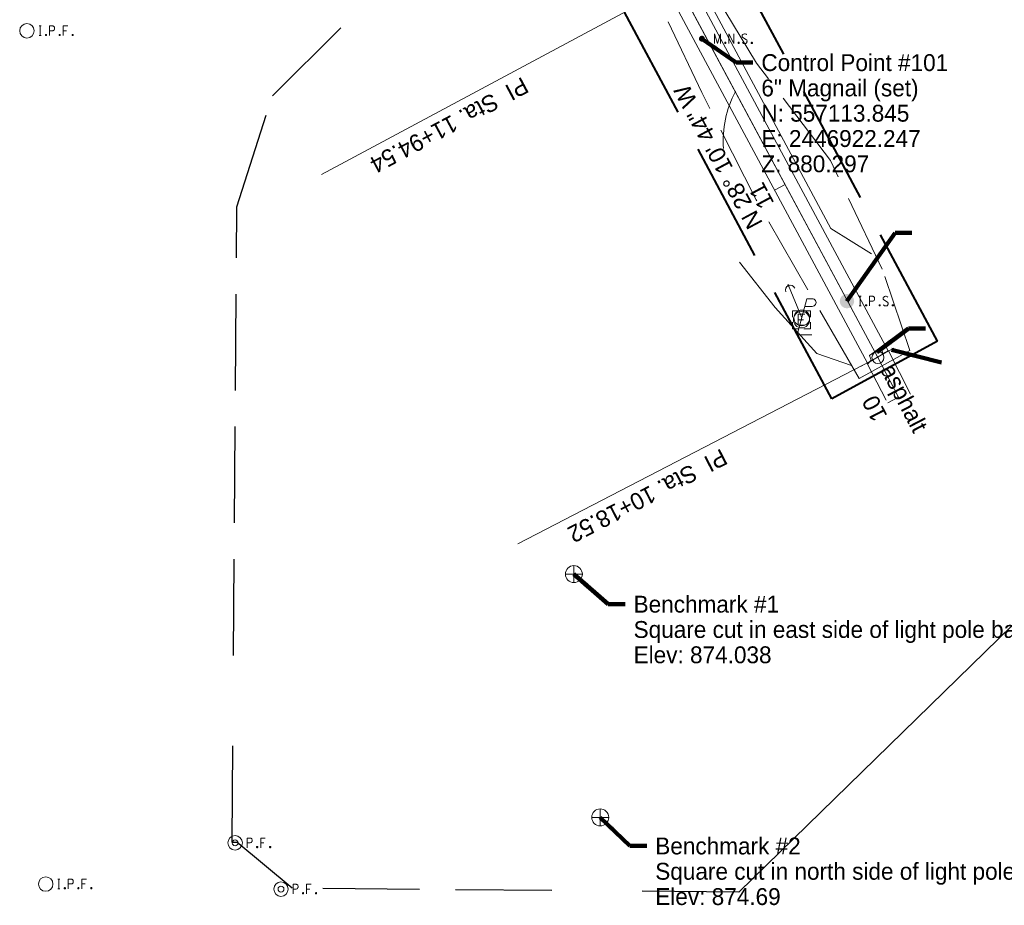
# Model space of a CAD drawing. Header units: feet. Extents: x 2433273 to 2447442, y 555003 to 575201.
# Tile 111 of 226: x 2446639 to 2447048, y 556754 to 557122. Entities that reach past the tile are written whole.
import ezdxf
from ezdxf.enums import TextEntityAlignment as Align

# ---------------------------------------------------------------- set-up
doc = ezdxf.new("R2010")
doc.units = ezdxf.units.FT
doc.header["$LTSCALE"] = 50
doc.header["$MEASUREMENT"] = 0
for name, pattern in [('cl50', [100, 7.5, -7.5, 70, -7.5, 7.5]), ('constlimit', [0.85, 0.65, -0.1, -0.1]), ('DGN Style 2', [484.236387, 290.541832, -193.694555]), ('DGN Style 3', [677.930942, 484.236387, -193.694555]), ('esmtrrex', [4.75, 0.8, -0.325, -0.325, 0.8, -0.3, 0.8, -0.3, 0.8, -0.3]), ('esmtshpr', [5.35, 1, -0.175, -0.175, 4]), ('fencepr', [1, 0.925, 0.075]), ('rowex', [4.85, 0.8, -0.375, -0.375, 0.8, -0.3, 0.8, -0.3, 0.8, -0.3]), ('treert', [0.3, -0.15, -0.15])]:
    doc.linetypes.add(name, pattern=pattern)
for name, color, linetype, lineweight in [('DV_X_Property_Line', 7, 'Continuous', 0), ('GE_P_CL_50', 7, 'cl50', 13), ('PV_P_Bikeway', 193, 'Continuous', 13), ('PV_X_EOP', 7, 'DGN Style 3', 0), ('RD_P_Fence', 230, 'fencepr', 13), ('RD_X_GR_Lt', 97, 'Continuous', 0), ('RW_P_Const_Limits', 120, 'constlimit', 0), ('RW_P_Esmt_SH', 193, 'esmtshpr', 40), ('RW_X_Esmt_RR', 6, 'esmtrrex', 30), ('RW_X_Fee_RW', 6, 'rowex', 30), ('SN_X_Private', 40, 'Continuous', 0), ('SV_P_Control_Cells_Set', 7, 'Continuous', 0), ('SV_P_Mon_Cells_Set', 7, 'Continuous', 0), ('SV_X_Control_Cells_Found', 7, 'Continuous', 0), ('SV_X_Mon_Cells_Found', 7, 'Continuous', 0), ('SV_X_Text', 7, 'Continuous', 0), ('UT_X_Electric_Cells', 1, 'Continuous', 0), ('UT_X_Electric_Cells (Construction)', 1, 'Continuous', 0), ('UT_X_Misc_Cells', 7, 'Continuous', 0), ('VG_X_Tree_Line_Rt', 3, 'treert', 0)]:
    doc.layers.add(name, color=color, linetype=linetype, lineweight=lineweight)
doc.layers.add('GK_Visualization', color=30, linetype='Continuous', lineweight=13, plot=False)
doc.styles.add('Slanted-Normal LS 0.50', font='font31.shx', dxfattribs={"height": 0.14})
doc.styles.add('Slanted-Normal LS 0.50_0', font='font31.shx')
doc.styles.add('Style-font30', font='font30.shx')
doc.styles.add('Style-font31', font='font31.shx')
doc.dimstyles.new('Dec-0  Slanted', dxfattribs={"dimscale": 50, "dimtxt": 0.14, "dimasz": 0.14, "dimexe": 0.07, "dimexo": 0.07, "dimgap": 0.07, "dimtad": 1, "dimdec": 0, "dimzin": 3, "dimdsep": 46, "dimtxsty": 'Slanted-Normal LS 0.50_0', "dimcen": 0.09, "dimclrd": 97, "dimclre": 97, "dimclrt": 7, "dimadec": 0, "dimazin": 3, "dimtfac": 1, "dimtdec": 0, "dimtofl": 0, "dimtmove": 1, "dimatfit": 1, "dimfxl": 1, "dimtzin": 3, "dimlwd": 0, "dimlwe": 0, "dimarcsym": 0})

# ---------------------------------------------------------------- blocks, each defined once
blk = doc.blocks.new('X_28')
at = {"layer": 'GK_Visualization', "color": 1, "linetype": 'Continuous', "lineweight": 0}
for p, q in [((-0.07, -0.07), (0.07, 0.07)), ((-0.07, 0.07), (0.07, -0.07))]:
    blk.add_line(p, q, dxfattribs=at)
blk = doc.blocks.new('X_29')
at = {"layer": 'GK_Visualization', "color": 1, "linetype": 'Continuous', "lineweight": 0}
for p, q in [((-0.07, -0.07), (0.07, 0.07)), ((-0.07, 0.07), (0.07, -0.07))]:
    blk.add_line(p, q, dxfattribs=at)
blk = doc.blocks.new('BM_4')
at = {"layer": 'SV_X_Control_Cells_Found', "color": 2, "linetype": 'Continuous', "lineweight": 0}
for p, q in [((-0.0705, 0), (0.0705, 0)), ((0, 0.0705), (0, -0.0705))]:
    blk.add_line(p, q, dxfattribs=at)
blk.add_circle((0, 0), 0.0705, dxfattribs=at)
blk = doc.blocks.new('BM_5')
at = {"layer": 'SV_X_Control_Cells_Found', "color": 2, "linetype": 'Continuous', "lineweight": 0}
for p, q in [((-0.0705, 0), (0.0705, 0)), ((0, 0.0705), (0, -0.0705))]:
    blk.add_line(p, q, dxfattribs=at)
blk.add_circle((0, 0), 0.0705, dxfattribs=at)
blk = doc.blocks.new('IPIPE')
at = {"layer": 'SV_X_Mon_Cells_Found', "color": 7, "linetype": 'Continuous', "lineweight": 0, "flags": 128}
for points in [[(0.0999, -0.04), (0.0999, 0.04), (0.1263, 0.04), (0.1291, 0.0394), (0.1329, 0.0381), (0.1346, 0.0368), (0.1362, 0.0356), (0.1384, 0.0324), (0.1401, 0.0293), (0.1412, 0.0242), (0.1412, 0.0167), (0.1406, 0.0142), (0.1395, 0.0104), (0.1373, 0.006), (0.1351, 0.0041), (0.1335, 0.0028), (0.1307, 0.0016), (0.1263, 0.0009), (0.0999, 0.0009)], [(0.2503, 0.04), (0.2123, 0.04), (0.2123, -0.04)], [(0.2123, 0.0009), (0.2393, 0.0009)], [(0.182, -0.0293), (0.1847, -0.0293), (0.1864, -0.0305), (0.188, -0.0331), (0.188, -0.0362), (0.1864, -0.0387), (0.1847, -0.04), (0.182, -0.04), (0.1803, -0.0387), (0.1787, -0.0362), (0.1787, -0.0331), (0.1803, -0.0305), (0.182, -0.0293)], [(0.2895, -0.0293), (0.2922, -0.0293), (0.2939, -0.0305), (0.2955, -0.0331), (0.2955, -0.0362), (0.2939, -0.0387), (0.2922, -0.04), (0.2895, -0.04), (0.2878, -0.0387), (0.2861, -0.0362), (0.2861, -0.0331), (0.2878, -0.0305), (0.2895, -0.0293)]]:
    blk.add_lwpolyline(points, dxfattribs=at)
at = {"layer": 'SV_X_Mon_Cells_Found', "color": 7, "linetype": 'Continuous', "lineweight": 0}
for radius in [0.06, 0.0247]:
    blk.add_circle((0, 0), radius, dxfattribs=at)
blk = doc.blocks.new('IPIPE_1')
at = {"layer": 'SV_X_Mon_Cells_Found', "color": 7, "linetype": 'Continuous', "lineweight": 0, "flags": 128}
for points in [[(0.0999, -0.04), (0.0999, 0.04), (0.1263, 0.04), (0.1291, 0.0394), (0.1329, 0.0381), (0.1346, 0.0368), (0.1362, 0.0356), (0.1384, 0.0324), (0.1401, 0.0293), (0.1412, 0.0242), (0.1412, 0.0167), (0.1406, 0.0142), (0.1395, 0.0104), (0.1373, 0.006), (0.1351, 0.0041), (0.1335, 0.0028), (0.1307, 0.0016), (0.1263, 0.0009), (0.0999, 0.0009)], [(0.2503, 0.04), (0.2123, 0.04), (0.2123, -0.04)], [(0.2123, 0.0009), (0.2393, 0.0009)], [(0.182, -0.0293), (0.1847, -0.0293), (0.1864, -0.0305), (0.188, -0.0331), (0.188, -0.0362), (0.1864, -0.0387), (0.1847, -0.04), (0.182, -0.04), (0.1803, -0.0387), (0.1787, -0.0362), (0.1787, -0.0331), (0.1803, -0.0305), (0.182, -0.0293)], [(0.2895, -0.0293), (0.2922, -0.0293), (0.2939, -0.0305), (0.2955, -0.0331), (0.2955, -0.0362), (0.2939, -0.0387), (0.2922, -0.04), (0.2895, -0.04), (0.2878, -0.0387), (0.2861, -0.0362), (0.2861, -0.0331), (0.2878, -0.0305), (0.2895, -0.0293)]]:
    blk.add_lwpolyline(points, dxfattribs=at)
at = {"layer": 'SV_X_Mon_Cells_Found', "color": 7, "linetype": 'Continuous', "lineweight": 0}
for radius in [0.06, 0.0247]:
    blk.add_circle((0, 0), radius, dxfattribs=at)
blk = doc.blocks.new('IPF')
at = {"layer": 'SV_X_Mon_Cells_Found', "color": 7, "linetype": 'Continuous', "lineweight": 0, "flags": 128}
for points in [[(0.1007, 0.04), (0.1184, 0.04)], [(0.1095, -0.04), (0.1095, 0.04)], [(0.1878, -0.04), (0.1878, 0.04), (0.2143, 0.04), (0.217, 0.0394), (0.2209, 0.0381), (0.2225, 0.0368), (0.2242, 0.0356), (0.2264, 0.0324), (0.228, 0.0293), (0.2291, 0.0242), (0.2291, 0.0167), (0.2286, 0.0142), (0.2275, 0.0104), (0.2253, 0.006), (0.2231, 0.0041), (0.2214, 0.0028), (0.2187, 0.0016), (0.2143, 0.0009), (0.1878, 0.0009)], [(0.3383, 0.04), (0.3002, 0.04), (0.3002, -0.04)], [(0.3002, 0.0009), (0.3272, 0.0009)], [(0.1007, -0.04), (0.1184, -0.04)], [(0.1575, -0.0293), (0.1602, -0.0293), (0.1619, -0.0305), (0.1635, -0.0331), (0.1635, -0.0362), (0.1619, -0.0387), (0.1602, -0.04), (0.1575, -0.04), (0.1558, -0.0387), (0.1542, -0.0362), (0.1542, -0.0331), (0.1558, -0.0305), (0.1575, -0.0293)], [(0.2699, -0.0293), (0.2727, -0.0293), (0.2743, -0.0305), (0.276, -0.0331), (0.276, -0.0362), (0.2743, -0.0387), (0.2727, -0.04), (0.2699, -0.04), (0.2683, -0.0387), (0.2666, -0.0362), (0.2666, -0.0331), (0.2683, -0.0305), (0.2699, -0.0293)], [(0.3774, -0.0293), (0.3801, -0.0293), (0.3818, -0.0305), (0.3835, -0.0331), (0.3835, -0.0362), (0.3818, -0.0387), (0.3801, -0.04), (0.3774, -0.04), (0.3757, -0.0387), (0.3741, -0.0362), (0.3741, -0.0331), (0.3757, -0.0305), (0.3774, -0.0293)]]:
    blk.add_lwpolyline(points, dxfattribs=at)
at = {"layer": 'SV_X_Mon_Cells_Found', "color": 7, "linetype": 'Continuous', "lineweight": 0}
blk.add_circle((0, 0), 0.06, dxfattribs=at)
blk = doc.blocks.new('IPF_1')
at = {"layer": 'SV_X_Mon_Cells_Found', "color": 7, "linetype": 'Continuous', "lineweight": 0, "flags": 128}
for points in [[(0.1007, 0.04), (0.1184, 0.04)], [(0.1095, -0.04), (0.1095, 0.04)], [(0.1878, -0.04), (0.1878, 0.04), (0.2143, 0.04), (0.217, 0.0394), (0.2209, 0.0381), (0.2225, 0.0368), (0.2242, 0.0356), (0.2264, 0.0324), (0.228, 0.0293), (0.2291, 0.0242), (0.2291, 0.0167), (0.2286, 0.0142), (0.2275, 0.0104), (0.2253, 0.006), (0.2231, 0.0041), (0.2214, 0.0028), (0.2187, 0.0016), (0.2143, 0.0009), (0.1878, 0.0009)], [(0.3383, 0.04), (0.3002, 0.04), (0.3002, -0.04)], [(0.3002, 0.0009), (0.3272, 0.0009)], [(0.1007, -0.04), (0.1184, -0.04)], [(0.1575, -0.0293), (0.1602, -0.0293), (0.1619, -0.0305), (0.1635, -0.0331), (0.1635, -0.0362), (0.1619, -0.0387), (0.1602, -0.04), (0.1575, -0.04), (0.1558, -0.0387), (0.1542, -0.0362), (0.1542, -0.0331), (0.1558, -0.0305), (0.1575, -0.0293)], [(0.2699, -0.0293), (0.2727, -0.0293), (0.2743, -0.0305), (0.276, -0.0331), (0.276, -0.0362), (0.2743, -0.0387), (0.2727, -0.04), (0.2699, -0.04), (0.2683, -0.0387), (0.2666, -0.0362), (0.2666, -0.0331), (0.2683, -0.0305), (0.2699, -0.0293)], [(0.3774, -0.0293), (0.3801, -0.0293), (0.3818, -0.0305), (0.3835, -0.0331), (0.3835, -0.0362), (0.3818, -0.0387), (0.3801, -0.04), (0.3774, -0.04), (0.3757, -0.0387), (0.3741, -0.0362), (0.3741, -0.0331), (0.3757, -0.0305), (0.3774, -0.0293)]]:
    blk.add_lwpolyline(points, dxfattribs=at)
at = {"layer": 'SV_X_Mon_Cells_Found', "color": 7, "linetype": 'Continuous', "lineweight": 0}
blk.add_circle((0, 0), 0.06, dxfattribs=at)
blk = doc.blocks.new('EM')
at = {"layer": 'UT_X_Electric_Cells', "color": 1, "linetype": 'Continuous', "lineweight": 0}
blk.add_line((-0.0282, 0), (0.0168, 0), dxfattribs=at)
at = {"layer": 'UT_X_Electric_Cells', "color": 1, "linetype": 'Continuous', "lineweight": 0, "flags": 128}
for points in [[(-0.02, 0.075), (-0.075, 0.075), (-0.075, 0.02)], [(0.0281, 0.045), (-0.0282, 0.045), (-0.0282, -0.045), (0.0281, -0.045)], [(0.075, 0.02), (0.075, 0.075), (0.02, 0.075)], [(-0.075, -0.02), (-0.075, -0.075), (-0.02, -0.075)], [(0.02, -0.075), (0.075, -0.075), (0.075, -0.02)]]:
    blk.add_lwpolyline(points, dxfattribs=at)
at = {"layer": 'UT_X_Electric_Cells', "color": 1, "linetype": 'Continuous', "lineweight": 0}
blk.add_circle((0, 0), 0.0675, dxfattribs=at)
at = {"layer": 'UT_X_Electric_Cells (Construction)', "color": 1, "linetype": 'Continuous', "lineweight": 30}
blk.add_point((0, 0), dxfattribs=at)
blk = doc.blocks.new('PLP_4')
at = {"layer": 'UT_X_Misc_Cells', "color": 1, "linetype": 'Continuous', "lineweight": 0}
for p, q in [((0.0258, 0.0963), (0.0853, 0.0963)), ((0.0428, 0.16), (0.0853, 0.16))]:
    blk.add_line(p, q, dxfattribs=at)
at = {"layer": 'UT_X_Misc_Cells', "color": 1, "linetype": 'Continuous', "lineweight": 0, "flags": 128}
blk.add_lwpolyline([(0.0428, 0.16), (-0.0375, -0.14), (0.0825, -0.14)], dxfattribs=at)
at = {"layer": 'UT_X_Misc_Cells', "color": 1, "linetype": 'Continuous', "lineweight": 0}
blk.add_circle((0, 0), 0.065, dxfattribs=at)
at = {"layer": 'UT_X_Misc_Cells', "color": 1, "linetype": 'Continuous', "lineweight": 0, "extrusion": (0, 0, -1)}
blk.add_arc((-0.086, 0.1281), 0.0319, 88.8767, 271.1233, dxfattribs=at)
blk = doc.blocks.new('DM_45')
at = {"layer": 'UT_X_Misc_Cells', "linetype": 'Continuous', "lineweight": 0}
h = blk.add_hatch(color=2, dxfattribs=at)
edge = h.paths.add_edge_path()
edge.add_arc((0, 0), 0.01, 0, 360)
at = {"layer": 'UT_X_Misc_Cells', "color": 2, "linetype": 'Continuous', "lineweight": 0}
blk.add_arc((0.04, 0), 0.04, 90, 270, dxfattribs=at)
blk = doc.blocks.new('IPS_15')
at = {"layer": 'SV_P_Mon_Cells_Set', "linetype": 'Continuous', "lineweight": 0}
h = blk.add_hatch(color=2, dxfattribs=at)
edge = h.paths.add_edge_path()
edge.add_arc((0, 0), 0.06, 0, 360)
at = {"layer": 'SV_P_Mon_Cells_Set', "color": 2, "linetype": 'Continuous', "lineweight": 0, "flags": 128}
for points in [[(0.1009, 0.0401), (0.1186, 0.0401)], [(0.1098, -0.0399), (0.1098, 0.0401)], [(0.188, -0.0399), (0.188, 0.0401), (0.2145, 0.0401), (0.2172, 0.0394), (0.2211, 0.0382), (0.2228, 0.0369), (0.2244, 0.0357), (0.2266, 0.0325), (0.2283, 0.0294), (0.2294, 0.0243), (0.2294, 0.0168), (0.2288, 0.0143), (0.2277, 0.0105), (0.2255, 0.0061), (0.2233, 0.0042), (0.2217, 0.0029), (0.2189, 0.0017), (0.2145, 0.001), (0.188, 0.001)], [(0.3385, 0.0344), (0.3374, 0.0357), (0.3357, 0.0369), (0.3308, 0.0388), (0.3247, 0.0401), (0.3203, 0.0401), (0.3187, 0.0401), (0.3115, 0.0382), (0.3054, 0.0344), (0.3016, 0.0294), (0.3005, 0.0243), (0.3005, 0.0206), (0.3016, 0.0155), (0.306, 0.0111), (0.3363, -0.0078), (0.339, -0.0103), (0.3401, -0.0128), (0.3412, -0.0166), (0.3412, -0.0204), (0.3407, -0.0242), (0.3401, -0.0267), (0.339, -0.0298), (0.3379, -0.0324), (0.3368, -0.0342), (0.3352, -0.0361), (0.3335, -0.0374), (0.3313, -0.0387), (0.3297, -0.0393), (0.3247, -0.0399), (0.317, -0.0399), (0.312, -0.0387), (0.3049, -0.0342), (0.3005, -0.0305)], [(0.1009, -0.0399), (0.1186, -0.0399)], [(0.1577, -0.0292), (0.1605, -0.0292), (0.1621, -0.0305), (0.1638, -0.033), (0.1638, -0.0361), (0.1621, -0.0387), (0.1605, -0.0399), (0.1577, -0.0399), (0.1561, -0.0387), (0.1544, -0.0361), (0.1544, -0.033), (0.1561, -0.0305), (0.1577, -0.0292)], [(0.2702, -0.0292), (0.2729, -0.0292), (0.2746, -0.0305), (0.2762, -0.033), (0.2762, -0.0361), (0.2746, -0.0387), (0.2729, -0.0399), (0.2702, -0.0399), (0.2685, -0.0387), (0.2668, -0.0361), (0.2668, -0.033), (0.2685, -0.0305), (0.2702, -0.0292)], [(0.3793, -0.0292), (0.382, -0.0292), (0.3837, -0.0305), (0.3853, -0.033), (0.3853, -0.0361), (0.3837, -0.0387), (0.382, -0.0399), (0.3793, -0.0399), (0.3776, -0.0387), (0.376, -0.0361), (0.376, -0.033), (0.3776, -0.0305), (0.3793, -0.0292)]]:
    blk.add_lwpolyline(points, dxfattribs=at)
blk = doc.blocks.new('MNAILS_27')
at = {"layer": 'SV_P_Control_Cells_Set', "linetype": 'Continuous', "lineweight": 0}
h = blk.add_hatch(color=7, dxfattribs=at)
edge = h.paths.add_edge_path()
edge.add_arc((0, 0), 0.0249, 0, 360)
at = {"layer": 'SV_P_Control_Cells_Set', "color": 7, "linetype": 'Continuous', "lineweight": 0, "flags": 128}
for points in [[(0.1045, -0.04), (0.1045, 0.04), (0.1299, -0.04), (0.1541, 0.04), (0.1541, -0.04)], [(0.223, -0.04), (0.223, 0.04), (0.2644, -0.04), (0.2644, 0.04)], [(0.3718, 0.0343), (0.3707, 0.0356), (0.3691, 0.0368), (0.3641, 0.0387), (0.358, 0.04), (0.3536, 0.04), (0.352, 0.04), (0.3448, 0.0381), (0.3388, 0.0343), (0.3349, 0.0293), (0.3338, 0.0242), (0.3338, 0.0204), (0.3349, 0.0154), (0.3393, 0.011), (0.3696, -0.0079), (0.3724, -0.0104), (0.3735, -0.0129), (0.3746, -0.0167), (0.3746, -0.0205), (0.374, -0.0243), (0.3735, -0.0268), (0.3724, -0.03), (0.3713, -0.0325), (0.3702, -0.0344), (0.3685, -0.0362), (0.3669, -0.0375), (0.3647, -0.0388), (0.363, -0.0394), (0.358, -0.04), (0.3503, -0.04), (0.3454, -0.0388), (0.3382, -0.0344), (0.3338, -0.0306)], [(0.1927, -0.0293), (0.1955, -0.0293), (0.1971, -0.0306), (0.1988, -0.0331), (0.1988, -0.0362), (0.1971, -0.0388), (0.1955, -0.04), (0.1927, -0.04), (0.1911, -0.0388), (0.1894, -0.0362), (0.1894, -0.0331), (0.1911, -0.0306), (0.1927, -0.0293)], [(0.3035, -0.0293), (0.3062, -0.0293), (0.3079, -0.0306), (0.3095, -0.0331), (0.3095, -0.0362), (0.3079, -0.0388), (0.3062, -0.04), (0.3035, -0.04), (0.3018, -0.0388), (0.3002, -0.0362), (0.3002, -0.0331), (0.3018, -0.0306), (0.3035, -0.0293)], [(0.4126, -0.0293), (0.4154, -0.0293), (0.417, -0.0306), (0.4187, -0.0331), (0.4187, -0.0362), (0.417, -0.0388), (0.4154, -0.04), (0.4126, -0.04), (0.411, -0.0388), (0.4093, -0.0362), (0.4093, -0.0331), (0.411, -0.0306), (0.4126, -0.0293)]]:
    blk.add_lwpolyline(points, dxfattribs=at)

msp = doc.modelspace()

# ---------------------------------------------------------------- linework, layer by layer
at = {"layer": 'DV_X_Property_Line'}
msp.add_line((2447184.22, 557000.55), (2446937.5, 556759.64), dxfattribs=at)
at = {"layer": 'GE_P_CL_50', "linetype": 'Continuous'}
for p, q in [((2446909.97, 557135.5), (2446764.38, 557057.51)), ((2446956.82, 557053.35), (2446952.41, 557050.99)), ((2446993.07, 556980.38), (2446845.91, 556904.21)), ((2447003.81, 556965.08), (2446999.37, 556962.78))]:
    msp.add_line(p, q, dxfattribs=at)
at = {"layer": 'GE_P_CL_50'}
for p, q in [((2446995.29, 556981.53), (2446912.17, 557136.68)), ((2447003.81, 556965.08), (2446995.29, 556981.53))]:
    msp.add_line(p, q, dxfattribs=at)
at = {"layer": 'GE_P_CL_50', "linetype": 'Continuous'}
msp.add_circle((2446995.29, 556981.53), 2.5, dxfattribs=at)
msp.add_arc((2446975.04, 557071.41), 43.97, 152.1946, 184.04, dxfattribs=at)
at = {"layer": 'GK_Visualization', "color": 1, "flags": 128}
msp.add_lwpolyline([(2446995.29, 556981.53), (2446912.17, 557136.68), (2446872.65, 557209.67), (2446860.24, 557228.39)], dxfattribs=at)
at = {"layer": 'PV_P_Bikeway'}
for p, q in [((2446990.89, 556979.16), (2446908.56, 557132.84)), ((2446999.5, 556984.27), (2446920.02, 557132.62)), ((2446990.89, 556979.16), (2446999.5, 556984.27)), ((2446991.06, 556978.83), (2446990.85, 556979.23)), ((2446991.06, 556978.83), (2446990.85, 556979.23)), ((2446991.06, 556978.83), (2446990.85, 556979.23)), ((2446991.06, 556978.83), (2446990.85, 556979.23)), ((2446991.06, 556978.83), (2446990.85, 556979.23)), ((2446991.06, 556978.83), (2446990.85, 556979.23)), ((2446991.06, 556978.83), (2446990.85, 556979.23)), ((2446991.06, 556978.83), (2446990.85, 556979.23))]:
    msp.add_line(p, q, dxfattribs=at)
at = {"layer": 'PV_X_EOP', "flags": 128}
msp.add_lwpolyline([(2446998.75, 556963.79), (2446990.98, 556978.74), (2446992.49, 556980.49), (2446991.75, 556982.42), (2446996.56, 556985.8), (2446997.31, 556983.26), (2446999.61, 556984.32), (2447008.86, 556966.36)], dxfattribs=at)
at = {"layer": 'RD_P_Fence'}
for p, q in [((2446975.67, 557035.09), (2446925.08, 557129.53)), ((2446992.67, 557024.54), (2446975.67, 557035.09))]:
    msp.add_line(p, q, dxfattribs=at)
at = {"layer": 'RD_X_GR_Lt', "flags": 128}
msp.add_lwpolyline([(2446988.27, 556977.88), (2447001.92, 556985.35)], dxfattribs=at)
at = {"layer": 'RW_P_Const_Limits'}
for p, q in [((2446944.9, 557103.63), (2446928.03, 557131.56)), ((2446922.21, 557091.54), (2446904.21, 557129.47)), ((2446975.62, 557063.36), (2446944.9, 557103.63)), ((2446944.73, 557046.91), (2446922.21, 557091.54)), ((2446997.08, 557018.19), (2446975.62, 557063.36)), ((2446987.45, 556972.88), (2446944.73, 557046.91)), ((2447008.51, 556984.39), (2446997.08, 557018.19)), ((2446987.45, 556972.88), (2447008.51, 556984.39))]:
    msp.add_line(p, q, dxfattribs=at)
at = {"layer": 'RW_P_Esmt_SH'}
for p, q in [((2447019.98, 556988.38), (2446942.21, 557133.55)), ((2446976.11, 556964.4), (2446890.16, 557124.83)), ((2447019.98, 556988.38), (2446976.11, 556964.4))]:
    msp.add_line(p, q, dxfattribs=at)
at = {"layer": 'RW_X_Esmt_RR'}
msp.add_line((2446727.3, 556780.38), (2446729.3, 556780.36), dxfattribs=at)
at = {"layer": 'RW_X_Esmt_RR', "flags": 128}
msp.add_lwpolyline([(2446744, 557090.1), (2446776.6, 557122.55), (2446821.09, 557134.36)], dxfattribs=at)
at = {"layer": 'RW_X_Fee_RW'}
for p, q in [((2446729.33, 557044.06), (2446744, 557090.1)), ((2446727.3, 556780.38), (2446729.33, 557044.06)), ((2446752.22, 556761.26), (2446729.3, 556780.36)), ((2446937.5, 556759.64), (2446752.22, 556761.26))]:
    msp.add_line(p, q, dxfattribs=at)
at = {"layer": 'SN_X_Private', "linetype": 'DGN Style 2', "lineweight": 13, "flags": 128}
msp.add_lwpolyline([(2446993.92, 556983.48), (2446996.2, 556984.32)], dxfattribs=at)
at = {"layer": 'UT_X_Misc_Cells'}
msp.add_line((2446958.12, 557011.45), (2446963.69, 556997.95), dxfattribs=at)
at = {"layer": 'VG_X_Tree_Line_Rt', "flags": 128}
msp.add_lwpolyline([(2446984.29, 556978.24), (2446969.88, 556983.17), (2446952.7, 557002.24), (2446937.83, 557021.09)], dxfattribs=at)

# ---------------------------------------------------------------- block references
at = {"layer": 'GK_Visualization', "color": 1, "linetype": 'Continuous', "lineweight": 0}
for name, p in [('X_29', (2446995.29, 556981.53)), ('X_28', (2447003.81, 556965.08))]:
    msp.add_blockref(name, p, dxfattribs=at)
at = {"layer": 'SV_P_Control_Cells_Set', "color": 7, "linetype": 'Continuous', "lineweight": 0, "xscale": 50, "yscale": 50, "zscale": 50}
msp.add_blockref('MNAILS_27', (2446922.25, 557113.84), dxfattribs=at)
at = {"layer": 'SV_P_Mon_Cells_Set', "color": 2, "linetype": 'Continuous', "lineweight": 0, "xscale": 50, "yscale": 50, "zscale": 50}
msp.add_blockref('IPS_15', (2446982.43, 557004.92), dxfattribs=at)
at = {"layer": 'SV_X_Control_Cells_Found', "color": 2, "linetype": 'Continuous', "lineweight": 0, "xscale": 50, "yscale": 50, "zscale": 50}
for name, p in [('BM_4', (2446869.1, 556891.63)), ('BM_5', (2446880.04, 556790.69))]:
    msp.add_blockref(name, p, dxfattribs=at)
at = {"layer": 'SV_X_Mon_Cells_Found', "color": 7, "linetype": 'Continuous', "lineweight": 0, "xscale": 50, "yscale": 50, "zscale": 50}
for name, p in [('IPF_1', (2446642.17, 557117.12)), ('IPIPE', (2446728.55, 556780.11)), ('IPF', (2446649.95, 556763.01)), ('IPIPE_1', (2446747.59, 556760.91))]:
    msp.add_blockref(name, p, dxfattribs=at)
at = {"layer": 'UT_X_Electric_Cells', "color": 1, "linetype": 'Continuous', "lineweight": 0, "xscale": 50, "yscale": 50, "zscale": 50}
msp.add_blockref('EM', (2446963.57, 556997.21), dxfattribs=at)
at = {"layer": 'UT_X_Misc_Cells', "color": 2, "linetype": 'Continuous', "lineweight": 0, "xscale": 50.00000000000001, "yscale": 50.00000000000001, "zscale": 50.00000000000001, "rotation": 292.4268521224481}
msp.add_blockref('DM_45', (2446958.12, 557011.45), dxfattribs=at)
at = {"layer": 'UT_X_Misc_Cells', "color": 1, "linetype": 'Continuous', "lineweight": 0, "xscale": 50, "yscale": 50, "zscale": 50}
msp.add_blockref('PLP_4', (2446963.69, 556997.95), dxfattribs=at)

# ---------------------------------------------------------------- texts
at = {"layer": 'GE_P_CL_50', "linetype": 'Continuous', "style": 'Style-font31'}
for s, rotation, p in [('PI  Sta. 11+94.54', 208.1789, (2446847.71, 557098.18)), ('PI  Sta. 10+18.52', 207.3646, (2446930.29, 556943.94))]:
    msp.add_text(s, height=7, rotation=rotation, dxfattribs=at).set_placement(p)
msp.add_text('N 28%%d 10\' 44" W', height=7, rotation=118.1789, dxfattribs=at).set_placement((2446925.89, 557063.15), align=Align.TOP_CENTER)
for s, rotation, p in [('11', 118.1789, (2446949.95, 557050.27)), ('10', 117.3646, (2446996.98, 556961.95))]:
    msp.add_text(s, height=7, rotation=rotation, dxfattribs=at).set_placement(p, align=Align.CENTER)
at = {"layer": 'GK_Visualization', "color": 1, "style": 'Style-font30'}
for s, p in [('TEMP2', (2446995.29, 556981.53)), ('TEMP1', (2447003.81, 556965.08))]:
    msp.add_text(s, height=0.14, dxfattribs=at).set_placement(p, align=Align.RIGHT)
at = {"layer": 'SV_X_Text', "style": 'Slanted-Normal LS 0.50'}
msp.add_text('asphalt', height=7, rotation=297.4815, dxfattribs=at).set_placement((2446996.16, 556976.47))
at = {"layer": 'SV_X_Text', "char_height": 7, "attachment_point": 1, "line_spacing_factor": 0.9, "style": 'Slanted-Normal LS 0.50'}
for s, insert in [('Control Point #101\\P6" Magnail (set)\\PN: 557113.845\\PE: 2446922.247\\PZ: 880.297', (2446946.91, 557107.42)), ('Benchmark #1\\PSquare cut in east side of light pole base\\PElev: 874.038', (2446893.9, 556882.66)), ('Benchmark #2\\PSquare cut in north side of light pole base\\PElev: 874.69', (2446902.88, 556782.31))]:
    msp.add_mtext(s, dxfattribs=dict(at, insert=insert))

# ---------------------------------------------------------------- leaders
at = {"layer": 'SV_X_Text', "color": 97, "linetype": 'Continuous', "lineweight": 0, "annotation_type": 0, "has_hookline": 1, "hookline_direction": 0}
for points, text_width in [([(2446922.25, 557113.84), (2446936.41, 557103.92), (2446943.41, 557103.92)], 99.56), ([(2446982.43, 557004.92), (2447002.39, 557033.24), (2447009.39, 557033.24)], 120.06), ([(2446994.88, 556983.81), (2447007.99, 556993.62), (2447014.99, 556993.62)], 306.06), ([(2447000.88, 556984.71), (2447021.65, 556979.5)], 48.72), ([(2446869.1, 556891.63), (2446883.4, 556879.16), (2446890.4, 556879.16)], 239.67), ([(2446880.04, 556790.69), (2446892.38, 556778.81), (2446899.38, 556778.81)], 244.28)]:
    msp.add_leader(points, dimstyle='Dec-0  Slanted', override={"dimtad": 0, "dimclrd": 0, "dimlwd": 65534}, dxfattribs=dict(at, text_width=text_width))

doc.saveas('drawing.dxf')
